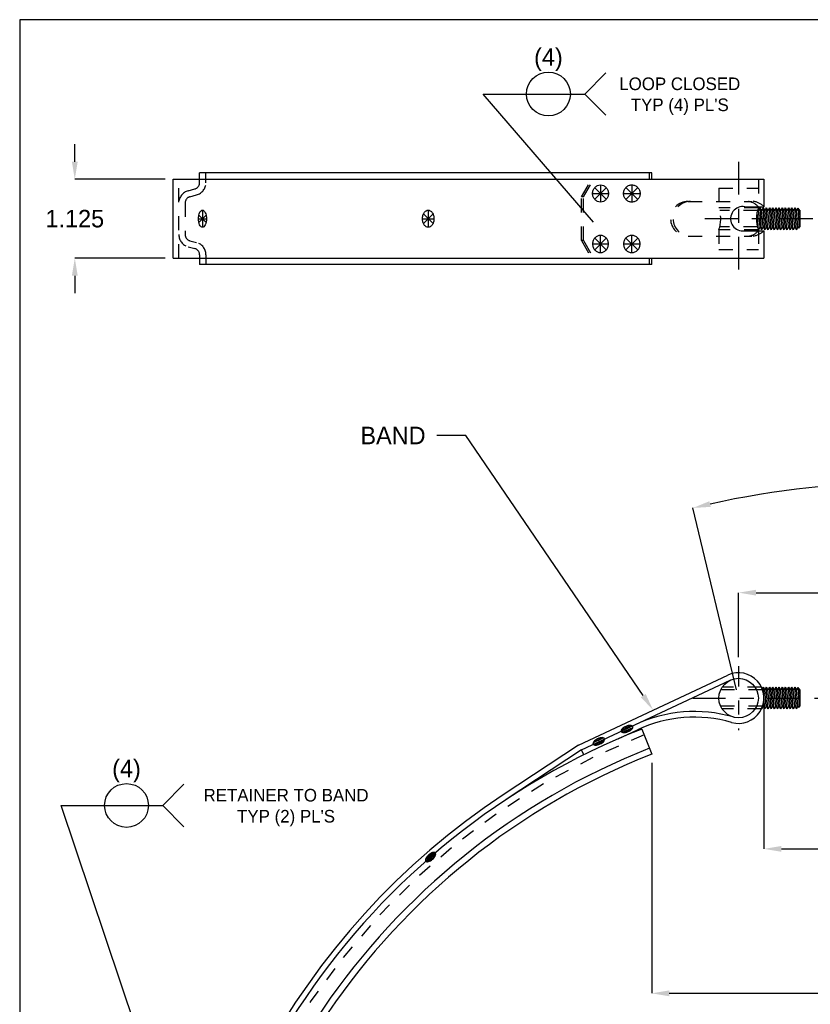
# Model space of a CAD drawing. Extents: x 0 to 21.2, y 0 to 16.2.
# Tile 2 of 6: x 0 to 5.6, y 9.2 to 16.2. Entities that reach past the tile are written whole.
import ezdxf
from ezdxf.enums import TextEntityAlignment as Align

# ---------------------------------------------------------------- set-up
doc = ezdxf.new("R2010")
doc.units = 0
doc.header["$LTSCALE"] = 0.1875
doc.header["$MEASUREMENT"] = 0
doc.linetypes.add('CENTER', pattern=[2, 1.25, -0.25, 0.25, -0.25])
doc.linetypes.add('HIDDEN', pattern=[0.375, 0.25, -0.125])
doc.layers.get('0').update_dxf_attribs({"linetype": 'CONTINUOUS'})
doc.layers.get('DEFPOINTS').update_dxf_attribs({"linetype": 'CONTINUOUS'})
for name, color, linetype in [('B', 5, 'CONTINUOUS'), ('C', 7, 'CENTER'), ('DIMENS', 2, 'CONTINUOUS'), ('H', 7, 'HIDDEN'), ('O', 4, 'CONTINUOUS')]:
    doc.layers.add(name, color=color, linetype=linetype)
doc.dimstyles.new('FRITZCLAMPCO$0', dxfattribs={"dimtxt": 0.125, "dimasz": 0.125, "dimexe": 0, "dimexo": 0.0625, "dimgap": 0.08, "dimtad": 1, "dimtih": 1, "dimtoh": 1, "dimdec": 4, "dimzin": 4, "dimtxsty": 'STANDARD', "dimcen": 0, "dimclrd": 2, "dimclre": 2, "dimclrt": 2, "dimazin": 3, "dimtfac": 1, "dimtdec": 4, "dimtix": 1, "dimtofl": 0, "dimtmove": 0, "dimatfit": 3, "dimtolj": 1, "dimtzin": 4})
doc.dimstyles.new('FRITZCLAMPCO$3', dxfattribs={"dimtxt": 0.125, "dimasz": 0.125, "dimexe": 0, "dimexo": 0.0625, "dimgap": 0.08, "dimtad": 0, "dimtih": 1, "dimtoh": 1, "dimdec": 4, "dimzin": 4, "dimtxsty": 'STANDARD', "dimcen": 0, "dimclrd": 2, "dimclre": 2, "dimclrt": 2, "dimazin": 3, "dimtfac": 1, "dimtdec": 4, "dimtofl": 0, "dimtmove": 0, "dimatfit": 3, "dimtolj": 1, "dimtzin": 4})

# ---------------------------------------------------------------- blocks, each defined once
blk = doc.blocks.new('*D17')
at = {"color": 2, "linetype": 'BYBLOCK'}
for p, q in [((0.393, 15.2364), (0.393, 15.3614)), ((1.0382, 15.1114), (0.393, 15.1114)), ((1.0382, 14.5489), (0.393, 14.5489)), ((0.393, 14.4239), (0.393, 14.2989))]:
    blk.add_line(p, q, dxfattribs=at)
for points in [[(0.3722, 15.2364), (0.4138, 15.2364), (0.393, 15.1114)], [(0.3722, 14.4239), (0.4138, 14.4239), (0.393, 14.5489)]]:
    blk.add_solid(points, dxfattribs=at)
at = {"layer": 'DEFPOINTS', "color": 0, "linetype": 'BYBLOCK'}
for p in [(1.1007, 15.1114), (0.393, 14.5489), (1.1007, 14.5489)]:
    blk.add_point(p, dxfattribs=at)
at = {"color": 2, "linetype": 'BYBLOCK', "insert": (0.393, 14.8302), "char_height": 0.125, "attachment_point": 5}
blk.add_mtext('\\A1;1.125', dxfattribs=at)
blk = doc.blocks.new('CL')
at = {"layer": 'C'}
blk.add_line((0, 0.368), (0, -0.368), dxfattribs=at)
blk = doc.blocks.new('*D19')
at = {"color": 2, "linetype": 'BYBLOCK'}
for p, q in [((5.3079, 11.3494), (5.3079, 10.3354)), ((7.3796, 11.3481), (7.3796, 10.3354)), ((5.4329, 10.3354), (7.2546, 10.3354))]:
    blk.add_line(p, q, dxfattribs=at)
for points in [[(5.4329, 10.3562), (5.4329, 10.3145), (5.3079, 10.3354)], [(7.2546, 10.3562), (7.2546, 10.3145), (7.3796, 10.3354)]]:
    blk.add_solid(points, dxfattribs=at)
at = {"layer": 'DEFPOINTS', "color": 0, "linetype": 'BYBLOCK'}
for p in [(5.3079, 11.4119), (7.3796, 11.4106), (7.3796, 10.3354)]:
    blk.add_point(p, dxfattribs=at)
at = {"color": 2, "linetype": 'BYBLOCK', "insert": (6.3669, 10.4779), "char_height": 0.125, "attachment_point": 5}
blk.add_mtext('\\A1;4.14', dxfattribs=at)
blk = doc.blocks.new('*D20')
at = {"color": 2, "linetype": 'BYBLOCK'}
for p, q in [((4.5076, 10.9483), (4.5076, 9.305)), ((8.1799, 10.9483), (8.1799, 9.305)), ((4.6326, 9.305), (8.0549, 9.305))]:
    blk.add_line(p, q, dxfattribs=at)
for points in [[(4.6326, 9.3259), (4.6326, 9.2842), (4.5076, 9.305)], [(8.0549, 9.3259), (8.0549, 9.2842), (8.1799, 9.305)]]:
    blk.add_solid(points, dxfattribs=at)
at = {"layer": 'DEFPOINTS', "color": 0, "linetype": 'BYBLOCK'}
for p in [(4.5076, 11.0108), (8.1799, 11.0108), (8.1799, 9.305)]:
    blk.add_point(p, dxfattribs=at)
at = {"color": 2, "linetype": 'BYBLOCK', "insert": (6.3744, 9.4475), "char_height": 0.125, "attachment_point": 5}
blk.add_mtext('\\A1;7.34', dxfattribs=at)
blk = doc.blocks.new('*D21')
at = {"color": 2, "linetype": 'BYBLOCK'}
for p, q in [((5.1273, 11.7018), (5.1273, 12.1628)), ((5.2523, 12.1628), (7.4352, 12.1628)), ((7.5602, 11.7018), (7.5602, 12.1628))]:
    blk.add_line(p, q, dxfattribs=at)
for points in [[(5.2523, 12.1837), (5.2523, 12.142), (5.1273, 12.1628)], [(7.4352, 12.1837), (7.4352, 12.142), (7.5602, 12.1628)]]:
    blk.add_solid(points, dxfattribs=at)
at = {"layer": 'DEFPOINTS', "color": 0, "linetype": 'BYBLOCK'}
for p in [(7.5602, 12.1628), (5.1273, 11.6393), (7.5602, 11.6393)]:
    blk.add_point(p, dxfattribs=at)
at = {"color": 2, "linetype": 'BYBLOCK', "insert": (6.3217, 12.3053), "char_height": 0.125, "attachment_point": 5}
blk.add_mtext('\\A1;4.86', dxfattribs=at)
blk = doc.blocks.new('SW')
at = {"layer": 'O', "color": 2}
blk.add_lwpolyline([(5.2073, 0.045, 0.186753), (5.2005, 0.0424, 0.101669), (5.1928, 0.0318, 0.060254), (5.1885, 0.0183, 0.046605), (5.1868, 0, 0.046605), (5.1885, -0.0183, 0.060254), (5.1928, -0.0318, 0.101669), (5.2005, -0.0424, 0.186753), (5.2073, -0.045, 0.186753), (5.2141, -0.0424, 0.101669), (5.2218, -0.0318, 0.060254), (5.2261, -0.0183, 0.046605), (5.2278, 0, 0.046605), (5.2261, 0.0183, 0.060254), (5.2218, 0.0318, 0.101669), (5.2141, 0.0424, 0.186753)], format="xyb", close=True, dxfattribs=at)
for radius, start, end in [(5.1915, 359.6859, 0.3141), (5.1995, 359.54552, 0.45448), (5.2155, 359.54761, 0.45239), (5.2235, 359.69472, 0.30528)]:
    blk.add_arc((0, 0), radius, start, end, dxfattribs=at)
blk = doc.blocks.new('SW1')
at = {"layer": 'O', "color": 2}
blk.add_lwpolyline([(5.2473, 0.045, 0.186753), (5.2405, 0.0424, 0.101669), (5.2328, 0.0318, 0.060254), (5.2285, 0.0183, 0.046605), (5.2268, 0, 0.046605), (5.2285, -0.0183, 0.060254), (5.2328, -0.0318, 0.101669), (5.2405, -0.0424, 0.186753), (5.2473, -0.045, 0.186753), (5.2541, -0.0424, 0.101669), (5.2618, -0.0318, 0.060254), (5.2661, -0.0183, 0.046605), (5.2678, 0, 0.046605), (5.2661, 0.0183, 0.060254), (5.2618, 0.0318, 0.101669), (5.2541, 0.0424, 0.186753)], format="xyb", close=True, dxfattribs=at)
for radius, start, end in [(5.1915, 359.6859, 0.3141), (5.1995, 359.54552, 0.45448), (5.2155, 359.54761, 0.45239), (5.2235, 359.69472, 0.30528)]:
    blk.add_arc((0.04, 0), radius, start, end, dxfattribs=at)
blk = doc.blocks.new('*D22')
at = {"color": 2, "linetype": 'BYBLOCK'}
for p, q in [((10.202, 9.5834), (8.6477, 8.2787)), ((2.4855, 3.1056), (8.3082, 7.9937))]:
    blk.add_line(p, q, dxfattribs=at)
for points in [[(10.1886, 9.5994), (10.2154, 9.5675), (10.2977, 9.6638)], [(2.4721, 3.1216), (2.4989, 3.0896), (2.3898, 3.0252)]]:
    blk.add_solid(points, dxfattribs=at)
at = {"layer": 'DEFPOINTS', "color": 0, "linetype": 'BYBLOCK'}
for p in [(10.2977, 9.6638), (2.3898, 3.0252)]:
    blk.add_point(p, dxfattribs=at)
at = {"color": 2, "linetype": 'BYBLOCK', "insert": (8.478, 8.1362), "char_height": 0.125, "attachment_point": 5}
blk.add_mtext('\\A1;20.65', dxfattribs=at)
blk = doc.blocks.new('C')
at = {"layer": 'B'}
blk.add_lwpolyline([(0, 16.25), (0, 0), (21.1875, 0), (21.1875, 16.25)], close=True, dxfattribs=at)

msp = doc.modelspace()

# ---------------------------------------------------------------- linework, layer by layer
at = {"color": 2, "linetype": 'BYBLOCK'}
msp.add_line((5.11326, 11.46988), (4.80181, 12.76713), dxfattribs=at)
msp.add_arc((6.34034, 6.35873), 6.5905, 77.586728, 102.413272, dxfattribs=at)
msp.add_solid([(4.9283, 12.77486), (4.91896, 12.81546), (4.80181, 12.76713)], dxfattribs=at)
at = {"layer": 'C'}
for p, q in [((5.12732, 15.2364), (5.12732, 14.4239)), ((4.10064, 15.05157), (4.18357, 14.96864)), ((4.18357, 15.05157), (4.10064, 14.96864)), ((4.14211, 15.07127), (4.14211, 14.94894)), ((4.40784, 15.05258), (4.32288, 14.96762)), ((4.32288, 15.05258), (4.40784, 14.96762)), ((4.36536, 15.07127), (4.36536, 14.94894)), ((4.0857, 15.0101), (4.19851, 15.0101)), ((4.30632, 15.0101), (4.4244, 15.0101)), ((1.3036, 14.89132), (1.3036, 14.76899)), ((2.91345, 14.89132), (2.91345, 14.76899)), ((1.27518, 14.83015), (1.33202, 14.83015)), ((1.27775, 14.856), (1.32944, 14.80431)), ((1.32944, 14.856), (1.27775, 14.80431)), ((2.87217, 14.83015), (2.95473, 14.83015)), ((2.87918, 14.86442), (2.94772, 14.79589)), ((2.94772, 14.86442), (2.87918, 14.79589)), ((7.79373, 14.83015), (4.86564, 14.83015)), ((4.10064, 14.60874), (4.18357, 14.69167)), ((4.18357, 14.60874), (4.10064, 14.69167)), ((4.14211, 14.58904), (4.14211, 14.71137)), ((4.40784, 14.60773), (4.32288, 14.69269)), ((4.32288, 14.60773), (4.40784, 14.69269)), ((4.36536, 14.58904), (4.36536, 14.71137)), ((4.0857, 14.65021), (4.19851, 14.65021)), ((4.30632, 14.65021), (4.4244, 14.65021)), ((4.80051, 11.41129), (7.89382, 11.41129))]:
    msp.add_line(p, q, dxfattribs=at)
at = {"layer": 'DEFPOINTS', "color": 0, "linetype": 'BYBLOCK'}
for p in [(5.12732, 11.63933), (5.12732, 11.59519), (5.12732, 11.41129)]:
    msp.add_point(p, dxfattribs=at)
at = {"layer": 'DIMENS', "color": 2}
for p, q in [((4.02933, 15.71948), (4.18057, 15.87071)), ((3.30468, 15.71948), (4.02933, 15.71948)), ((4.02933, 15.71948), (4.18057, 15.56826)), ((1.02009, 10.645), (1.17133, 10.79623)), ((0.29544, 10.645), (1.02009, 10.645)), ((1.02009, 10.645), (1.17133, 10.49378))]:
    msp.add_line(p, q, dxfattribs=at)
for centre in [(3.77097, 15.71948), (0.76173, 10.645)]:
    msp.add_circle(centre, 0.15625, dxfattribs=at)
at = {"layer": 'H'}
for p, q in [((1.13525, 14.5489), (1.13525, 15.1114)), ((1.28325, 15.08662), (1.28325, 15.15765)), ((4.00651, 14.9864), (4.07868, 15.1114)), ((4.02021, 14.9864), (4.09238, 15.1114)), ((5.26795, 15.1114), (5.26795, 14.90828)), ((1.20196, 15.03031), (1.2499, 15.04315)), ((4.9867, 15.0489), (4.9867, 14.90828)), ((4.9867, 15.0489), (5.26795, 15.0489)), ((4.00651, 14.6739), (4.00651, 14.9864)), ((4.02021, 14.9864), (4.00651, 14.9864)), ((4.02021, 14.6739), (4.02021, 14.9864)), ((4.7664, 14.95365), (5.22143, 14.95365)), ((5.26795, 14.90828), (4.9867, 14.90828)), ((5.26227, 14.88875), (4.99238, 14.88875)), ((5.26795, 14.75203), (4.9867, 14.75203)), ((4.9867, 14.75203), (4.9867, 14.6114)), ((5.26227, 14.77156), (4.99238, 14.77156)), ((5.26795, 14.75203), (5.26795, 14.5489)), ((4.7664, 14.70543), (5.22143, 14.70543)), ((1.20196, 14.63), (1.2499, 14.61715)), ((4.00651, 14.6739), (4.07868, 14.5489)), ((4.02021, 14.6739), (4.00651, 14.6739)), ((4.02021, 14.6739), (4.09238, 14.5489)), ((4.9867, 14.6114), (5.26795, 14.6114)), ((1.28325, 14.57369), (1.28325, 14.50265)), ((5.29818, 11.46988), (4.99949, 11.46988)), ((5.29018, 11.48941), (5.0104, 11.48941)), ((5.29818, 11.35269), (4.99949, 11.35269)), ((5.29018, 11.33316), (5.0104, 11.33316))]:
    msp.add_line(p, q, dxfattribs=at)
at = {"layer": 'H', "color": 7, "linetype": 'HIDDEN'}
for p, q in [((1.32825, 15.08662), (1.32825, 15.15765)), ((1.2136, 14.98684), (1.26154, 14.99969)), ((1.18025, 14.94337), (1.18025, 14.71693)), ((1.2136, 14.67347), (1.26154, 14.66062)), ((1.32825, 14.57369), (1.32825, 14.50265))]:
    msp.add_line(p, q, dxfattribs=at)
at = {"layer": 'H'}
for centre, radius, start, end in [((1.22525, 14.94337), 0.09, 105, 180), ((1.23825, 15.08662), 0.045, 285, 0), ((4.7664, 14.82954), 0.12411, 90, 270), ((4.78442, 14.82954), 0.12411, 90, 270), ((4.75446, 14.83015), 0.24503, 341.407042, 18.592958), ((5.1772, 14.83015), 0.12502, 43.461932, 81.047195), ((5.21243, 14.81879), 0.13727, 45.904791, 82.463251), ((1.22525, 14.71693), 0.09, 180, 255), ((5.1772, 14.82893), 0.12502, 278.952805, 316.538068), ((5.21243, 14.84274), 0.13727, 277.536749, 314.095209), ((1.23825, 14.57369), 0.045, 0, 75)]:
    msp.add_arc(centre, radius, start, end, dxfattribs=at)
at = {"layer": 'H', "color": 7, "linetype": 'HIDDEN'}
for centre, radius, start, end in [((1.23825, 15.08662), 0.09, 285, 0), ((1.22525, 14.94337), 0.045, 105, 180), ((1.22525, 14.71693), 0.045, 180, 255), ((1.23825, 14.57369), 0.09, 0, 75)]:
    msp.add_arc(centre, radius, start, end, dxfattribs=at)
at = {"layer": 'H', "color": 7}
msp.add_arc((6.34375, 6.34451), 5.1625, 111.479067, 248.520933, dxfattribs=at)
at = {"layer": 'O', "color": 2, "linetype": 'CONTINUOUS'}
for p, q in [((4.09268, 14.80602), (3.30468, 15.71948)), ((3.18219, 13.28423), (2.97465, 13.28423)), ((4.4471, 11.42874), (3.18219, 13.28423)), ((1.24663, 7.81147), (0.29544, 10.645))]:
    msp.add_line(p, q, dxfattribs=at)
at = {"layer": 'O'}
for p, q in [((1.09525, 15.1114), (5.30795, 15.1114)), ((1.09525, 14.5489), (1.09525, 15.1114)), ((4.50763, 15.15765), (1.28325, 15.15765)), ((4.49116, 15.1114), (4.49116, 15.15765)), ((4.50763, 15.1114), (4.50763, 15.15765)), ((5.30795, 15.1114), (5.30795, 14.91615)), ((5.17179, 14.91615), (5.30795, 14.91615)), ((5.26423, 14.89619), (5.26853, 14.88875)), ((5.2798, 14.90828), (5.26853, 14.88875)), ((5.29108, 14.75203), (5.2798, 14.90828)), ((5.2798, 14.90828), (5.29108, 14.88875)), ((5.30236, 14.90828), (5.29108, 14.88875)), ((5.31363, 14.75203), (5.30236, 14.90828)), ((5.30236, 14.90828), (5.31363, 14.88875)), ((5.32491, 14.90828), (5.31363, 14.88875)), ((5.33619, 14.75203), (5.32491, 14.90828)), ((5.32491, 14.90828), (5.33619, 14.88875)), ((5.34746, 14.90828), (5.33619, 14.88875)), ((5.35874, 14.75203), (5.34746, 14.90828)), ((5.34746, 14.90828), (5.35874, 14.88875)), ((5.37001, 14.90828), (5.35874, 14.88875)), ((5.38129, 14.75203), (5.37001, 14.90828)), ((5.37001, 14.90828), (5.38129, 14.88875)), ((5.39257, 14.90828), (5.38129, 14.88875)), ((5.40384, 14.75203), (5.39257, 14.90828)), ((5.39257, 14.90828), (5.40384, 14.88875)), ((5.41512, 14.90828), (5.40384, 14.88875)), ((5.4264, 14.75203), (5.41512, 14.90828)), ((5.41512, 14.90828), (5.4264, 14.88875)), ((5.43767, 14.90828), (5.4264, 14.88875)), ((5.44895, 14.75203), (5.43767, 14.90828)), ((5.43767, 14.90828), (5.44895, 14.88875)), ((5.46023, 14.90828), (5.44895, 14.88875)), ((5.4715, 14.75203), (5.46023, 14.90828)), ((5.46023, 14.90828), (5.4715, 14.88875)), ((5.48278, 14.90828), (5.4715, 14.88875)), ((5.49405, 14.75203), (5.48278, 14.90828)), ((5.48278, 14.90828), (5.49405, 14.88875)), ((5.50533, 14.90828), (5.49405, 14.88875)), ((5.51661, 14.75203), (5.50533, 14.90828)), ((5.50533, 14.90828), (5.51661, 14.88875)), ((5.52788, 14.90828), (5.51661, 14.88875)), ((5.53916, 14.75203), (5.52788, 14.90828)), ((5.52788, 14.90828), (5.53916, 14.88875)), ((5.54855, 14.90502), (5.53916, 14.88875)), ((5.54855, 14.90502), (5.55746, 14.89611)), ((5.56061, 14.76734), (5.55084, 14.90274)), ((5.55746, 14.89611), (5.56171, 14.88875)), ((5.56285, 14.89072), (5.56171, 14.88875)), ((5.56285, 14.89072), (5.56482, 14.88875)), ((5.26853, 14.75203), (5.25956, 14.87635)), ((5.2798, 14.77156), (5.26853, 14.88875)), ((5.30236, 14.77156), (5.29108, 14.88875)), ((5.32491, 14.77156), (5.31363, 14.88875)), ((5.34746, 14.77156), (5.33619, 14.88875)), ((5.37001, 14.77156), (5.35874, 14.88875)), ((5.39257, 14.77156), (5.38129, 14.88875)), ((5.41512, 14.77156), (5.40384, 14.88875)), ((5.43767, 14.77156), (5.4264, 14.88875)), ((5.46023, 14.77156), (5.44895, 14.88875)), ((5.48278, 14.77156), (5.4715, 14.88875)), ((5.50533, 14.77156), (5.49405, 14.88875)), ((5.52788, 14.77156), (5.51661, 14.88875)), ((5.55044, 14.77156), (5.53916, 14.88875)), ((5.56482, 14.85641), (5.56171, 14.88875)), ((5.56482, 14.88875), (5.56482, 14.77156)), ((5.26717, 14.75437), (5.26853, 14.75203)), ((5.2798, 14.77156), (5.26853, 14.75203)), ((5.2798, 14.77156), (5.29108, 14.75203)), ((5.30236, 14.77156), (5.29108, 14.75203)), ((5.30236, 14.77156), (5.31363, 14.75203)), ((5.32491, 14.77156), (5.31363, 14.75203)), ((5.32491, 14.77156), (5.33619, 14.75203)), ((5.34746, 14.77156), (5.33619, 14.75203)), ((5.34746, 14.77156), (5.35874, 14.75203)), ((5.37001, 14.77156), (5.35874, 14.75203)), ((5.37001, 14.77156), (5.38129, 14.75203)), ((5.39257, 14.77156), (5.38129, 14.75203)), ((5.39257, 14.77156), (5.40384, 14.75203)), ((5.41512, 14.77156), (5.40384, 14.75203)), ((5.41512, 14.77156), (5.4264, 14.75203)), ((5.43767, 14.77156), (5.4264, 14.75203)), ((5.43767, 14.77156), (5.44895, 14.75203)), ((5.46023, 14.77156), (5.44895, 14.75203)), ((5.46023, 14.77156), (5.4715, 14.75203)), ((5.48278, 14.77156), (5.4715, 14.75203)), ((5.48278, 14.77156), (5.49405, 14.75203)), ((5.50533, 14.77156), (5.49405, 14.75203)), ((5.50533, 14.77156), (5.51661, 14.75203)), ((5.52788, 14.77156), (5.51661, 14.75203)), ((5.52788, 14.77156), (5.53916, 14.75203)), ((5.55044, 14.77156), (5.53916, 14.75203)), ((5.55044, 14.77156), (5.5557, 14.76244)), ((5.5557, 14.76244), (5.56482, 14.77156)), ((5.1572, 14.74293), (5.30795, 14.74293)), ((5.30795, 14.74293), (5.30795, 14.5489)), ((1.09525, 14.5489), (5.30795, 14.5489)), ((4.49116, 14.50265), (4.49116, 14.5489)), ((4.50763, 14.50265), (4.50763, 14.5489)), ((4.50763, 14.50265), (1.28325, 14.50265)), ((3.98423, 11.07601), (5.0508, 11.5749)), ((4.00651, 11.04228), (5.06774, 11.53867)), ((5.30236, 11.48941), (5.29542, 11.47739)), ((5.30617, 11.43659), (5.30236, 11.48941)), ((5.30236, 11.48941), (5.31363, 11.46988)), ((5.32491, 11.48941), (5.31363, 11.46988)), ((5.32491, 11.35269), (5.31363, 11.46988)), ((5.33619, 11.33316), (5.32491, 11.48941)), ((5.32491, 11.48941), (5.33619, 11.46988)), ((5.34746, 11.48941), (5.33619, 11.46988)), ((5.34746, 11.35269), (5.33619, 11.46988)), ((5.35874, 11.33316), (5.34746, 11.48941)), ((5.34746, 11.48941), (5.35874, 11.46988)), ((5.37001, 11.48941), (5.35874, 11.46988)), ((5.37001, 11.35269), (5.35874, 11.46988)), ((5.38129, 11.33316), (5.37001, 11.48941)), ((5.37001, 11.48941), (5.38129, 11.46988)), ((5.39257, 11.48941), (5.38129, 11.46988)), ((5.39257, 11.35269), (5.38129, 11.46988)), ((5.40384, 11.33316), (5.39257, 11.48941)), ((5.39257, 11.48941), (5.40384, 11.46988)), ((5.41512, 11.48941), (5.40384, 11.46988)), ((5.41512, 11.35269), (5.40384, 11.46988)), ((5.4264, 11.33316), (5.41512, 11.48941)), ((5.41512, 11.48941), (5.4264, 11.46988)), ((5.43767, 11.48941), (5.4264, 11.46988)), ((5.43767, 11.35269), (5.4264, 11.46988)), ((5.44895, 11.33316), (5.43767, 11.48941)), ((5.43767, 11.48941), (5.44895, 11.46988)), ((5.46023, 11.48941), (5.44895, 11.46988)), ((5.46023, 11.35269), (5.44895, 11.46988)), ((5.4715, 11.33316), (5.46023, 11.48941)), ((5.46023, 11.48941), (5.4715, 11.46988)), ((5.48278, 11.48941), (5.4715, 11.46988)), ((5.48278, 11.35269), (5.4715, 11.46988)), ((5.49405, 11.33316), (5.48278, 11.48941)), ((5.48278, 11.48941), (5.49405, 11.46988)), ((5.50533, 11.48941), (5.49405, 11.46988)), ((5.50533, 11.35269), (5.49405, 11.46988)), ((5.51661, 11.33316), (5.50533, 11.48941)), ((5.50533, 11.48941), (5.51661, 11.46988)), ((5.52788, 11.48941), (5.51661, 11.46988)), ((5.52788, 11.35269), (5.51661, 11.46988)), ((5.53916, 11.33316), (5.52788, 11.48941)), ((5.52788, 11.48941), (5.53916, 11.46988)), ((5.54855, 11.48615), (5.53916, 11.46988)), ((5.55044, 11.35269), (5.53916, 11.46988)), ((5.54855, 11.48615), (5.55746, 11.47724)), ((5.56061, 11.34848), (5.55084, 11.48387)), ((5.55746, 11.47724), (5.56171, 11.46988)), ((5.56285, 11.47185), (5.56171, 11.46988)), ((5.56482, 11.43754), (5.56171, 11.46988)), ((5.56285, 11.47185), (5.56482, 11.46988)), ((5.56482, 11.46988), (5.56482, 11.35269)), ((5.12732, 11.41129), (5.12732, 11.41129)), ((5.31363, 11.33316), (5.30795, 11.41193)), ((5.29059, 11.33402), (5.29108, 11.33316)), ((5.29108, 11.33316), (5.29096, 11.33481)), ((5.30236, 11.35269), (5.29108, 11.33316)), ((5.30236, 11.35269), (5.30137, 11.36297)), ((5.30236, 11.35269), (5.31363, 11.33316)), ((5.32491, 11.35269), (5.31363, 11.33316)), ((5.32491, 11.35269), (5.33619, 11.33316)), ((5.34746, 11.35269), (5.33619, 11.33316)), ((5.34746, 11.35269), (5.35874, 11.33316)), ((5.37001, 11.35269), (5.35874, 11.33316)), ((5.37001, 11.35269), (5.38129, 11.33316)), ((5.39257, 11.35269), (5.38129, 11.33316)), ((5.39257, 11.35269), (5.40384, 11.33316)), ((5.41512, 11.35269), (5.40384, 11.33316)), ((5.41512, 11.35269), (5.4264, 11.33316)), ((5.43767, 11.35269), (5.4264, 11.33316)), ((5.43767, 11.35269), (5.44895, 11.33316)), ((5.46023, 11.35269), (5.44895, 11.33316)), ((5.46023, 11.35269), (5.4715, 11.33316)), ((5.48278, 11.35269), (5.4715, 11.33316)), ((5.48278, 11.35269), (5.49405, 11.33316)), ((5.50533, 11.35269), (5.49405, 11.33316)), ((5.50533, 11.35269), (5.51661, 11.33316)), ((5.52788, 11.35269), (5.51661, 11.33316)), ((5.52788, 11.35269), (5.53916, 11.33316)), ((5.55044, 11.35269), (5.53916, 11.33316)), ((5.55044, 11.35269), (5.5557, 11.34357)), ((5.5557, 11.34357), (5.56482, 11.35269)), ((4.26779, 11.12033), (4.40534, 11.18467)), ((4.43697, 11.19036), (4.50763, 11.01076)), ((3.98444, 11.07564), (3.44809, 10.72074)), ((4.00651, 11.04228), (3.47016, 10.68738)), ((4.02414, 11.00686), (4.00632, 11.04267))]:
    msp.add_line(p, q, dxfattribs=at)
for points in [[(4.14211, 15.07127, -0.1059312), (4.16347, 15.06669, -0.101268), (4.18199, 15.05335, -0.0953031), (4.19415, 15.03373, -0.0914753), (4.19851, 15.0101, -0.0914753), (4.19415, 14.98647, -0.0953031), (4.18199, 14.96685, -0.101268), (4.16347, 14.95351, -0.1059312), (4.14211, 14.94894, -0.1059312), (4.12075, 14.95351, -0.101268), (4.10222, 14.96685, -0.0953031), (4.09006, 14.98647, -0.0914753), (4.0857, 15.0101, -0.0914753), (4.09006, 15.03373, -0.0953031), (4.10222, 15.05335, -0.101268), (4.12075, 15.06669, -0.1059312)], [(4.36536, 15.07127, -0.1016811), (4.38785, 15.06664, -0.0997559), (4.40711, 15.05335, -0.0971487), (4.41988, 15.03361, -0.0953822), (4.4244, 15.0101, -0.0953822), (4.41988, 14.98659, -0.0971487), (4.40711, 14.96685, -0.0997559), (4.38785, 14.95356, -0.1016811), (4.36536, 14.94894, -0.1016811), (4.34287, 14.95356, -0.0997559), (4.32361, 14.96685, -0.0971487), (4.31084, 14.98659, -0.0953822), (4.30632, 15.0101, -0.0953822), (4.31084, 15.03361, -0.0971487), (4.32361, 15.05335, -0.0997559), (4.34287, 15.06664, -0.1016811)], [(1.3036, 14.89132, -0.1840514), (1.31307, 14.88771, -0.1022939), (1.32369, 14.8734, -0.0612857), (1.32965, 14.85497, -0.0475721), (1.33202, 14.83015, -0.0475721), (1.32965, 14.80534, -0.0612857), (1.32369, 14.7869, -0.1022939), (1.31307, 14.7726, -0.1840514), (1.3036, 14.76899, -0.1840514), (1.29413, 14.7726, -0.1022939), (1.2835, 14.7869, -0.0612857), (1.27754, 14.80534, -0.0475721), (1.27518, 14.83015, -0.0475721), (1.27754, 14.85497, -0.0612857), (1.2835, 14.8734, -0.1022939), (1.29413, 14.88771, -0.1840514)], [(2.91345, 14.89132, -0.1384849), (2.92832, 14.88712, -0.1070695), (2.94264, 14.8734, -0.0804473), (2.95139, 14.85447, -0.0682575), (2.95473, 14.83015, -0.0682575), (2.95139, 14.80584, -0.0804473), (2.94264, 14.7869, -0.1070695), (2.92832, 14.77319, -0.1384849), (2.91345, 14.76899, -0.1384849), (2.89858, 14.77319, -0.1070695), (2.88426, 14.7869, -0.0804473), (2.8755, 14.80584, -0.0682575), (2.87217, 14.83015, -0.0682575), (2.8755, 14.85447, -0.0804473), (2.88426, 14.8734, -0.1070695), (2.89858, 14.88712, -0.1384849)], [(4.14211, 14.58904, 0.1059312), (4.16347, 14.59362, 0.101268), (4.18199, 14.60696, 0.0953031), (4.19415, 14.62657, 0.0914753), (4.19851, 14.65021, 0.0914753), (4.19415, 14.67384, 0.0953031), (4.18199, 14.69345, 0.101268), (4.16347, 14.70679, 0.1059312), (4.14211, 14.71137, 0.1059312), (4.12075, 14.70679, 0.101268), (4.10222, 14.69345, 0.0953031), (4.09006, 14.67384, 0.0914753), (4.0857, 14.65021, 0.0914753), (4.09006, 14.62657, 0.0953031), (4.10222, 14.60696, 0.101268), (4.12075, 14.59362, 0.1059312)], [(4.36536, 14.58904, 0.1016811), (4.38785, 14.59366, 0.0997559), (4.40711, 14.60696, 0.0971487), (4.41988, 14.6267, 0.0953822), (4.4244, 14.65021, 0.0953822), (4.41988, 14.67371, 0.0971487), (4.40711, 14.69345, 0.0997559), (4.38785, 14.70675, 0.1016811), (4.36536, 14.71137, 0.1016811), (4.34287, 14.70675, 0.0997559), (4.32361, 14.69345, 0.0971487), (4.31084, 14.67371, 0.0953822), (4.30632, 14.65021, 0.0953822), (4.31084, 14.6267, 0.0971487), (4.32361, 14.60696, 0.0997559), (4.34287, 14.59366, 0.1016811)]]:
    msp.add_lwpolyline(points, format="xyb", close=True, dxfattribs=at)
at = {"layer": 'O', "color": 4}
msp.add_circle((5.12732, 11.41129), 0.14062, dxfattribs=at)
at = {"layer": 'O'}
for centre, radius, start, end in [((5.1572, 14.83015), 0.08723, 80.375195, 270), ((5.50019, 14.83015), 0.24503, 161.407042, 198.592958), ((4.81208, 10.31509), 1, 73.955707, 115.067798), ((4.81208, 10.31509), 0.96, 73.955707, 115.067798)]:
    msp.add_arc(centre, radius, start, end, dxfattribs=at)
at = {"layer": 'O', "color": 4}
for centre, radius, start, end in [((5.12732, 11.41129), 0.18063, 253.955707, 115.067798), ((6.34375, 6.34451), 5.2075, 111.479067, 248.520933), ((6.34375, 6.34451), 5.0595, 111.479067, 248.520933), ((6.34375, 6.34451), 5.0145, 111.479067, 248.520933), ((6.34375, 6.34451), 5.2475, 123.491806, 236.508194)]:
    msp.add_arc(centre, radius, start, end, dxfattribs=at)
at = {"layer": 'O', "color": 2, "linetype": 'CONTINUOUS'}
msp.add_solid([(4.46432, 11.44047), (4.42989, 11.417), (4.51751, 11.32546)], dxfattribs=at)

# ---------------------------------------------------------------- block references
at = {"layer": 'O'}
msp.add_blockref('C', (0, 0), dxfattribs=at)
at = {"layer": 'O', "xscale": -0.62, "yscale": 0.62, "zscale": 0.62}
msp.add_blockref('CL', (5.12732, 11.41129), dxfattribs=at)
at = {"layer": 'O'}
for name, rotation in [('SW1', 112.5550622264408), ('SW1', 114.9505888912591), ('SW', 130.9581786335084)]:
    msp.add_blockref(name, (6.34375, 6.34451), dxfattribs=dict(at, rotation=rotation))

# ---------------------------------------------------------------- texts
at = {"layer": 'DIMENS', "color": 2}
for p in [(3.77095, 15.92125), (0.76171, 10.84677)]:
    msp.add_text('(4)', height=0.125, dxfattribs=at).set_placement(p, align=Align.CENTER)
at = {"layer": 'O'}
for s, p in [('LOOP CLOSED', (4.70751, 15.74779)), ("TYP (4) PL'S", (4.70751, 15.59779)), ('RETAINER TO BAND', (1.89972, 10.6733)), ("TYP (2) PL'S", (1.89972, 10.5233))]:
    msp.add_text(s, height=0.09, dxfattribs=at).set_placement(p, align=Align.CENTER)
at = {"layer": 'O', "color": 2, "insert": (2.89465, 13.28423), "char_height": 0.125, "attachment_point": 6}
msp.add_mtext('\\A1;BAND', dxfattribs=at)

# ---------------------------------------------------------------- dimensions: what is measured, and where the dimension line sits
at = {"layer": 'O'}
dim = msp.add_linear_dim(base=(0.39302, 14.5489), p1=(1.1007, 15.1114), p2=(1.1007, 14.5489), angle=90, text='1.125', dimstyle='FRITZCLAMPCO$0', dxfattribs=at)
dim.commit()
dim.dimension.update_dxf_attribs({"geometry": '*D17', "text_midpoint": (0.39302, 14.83015), "dimtype": 160})
for base, p1, p2, text, picture, middle in [((7.56018, 12.16285), (5.12732, 11.63933), (7.56018, 11.63933), '4.86', '*D21', (6.3217, 12.16285)), ((7.37955, 10.33536), (5.30795, 11.41193), (7.37955, 11.41065), '4.14', '*D19', (6.36686, 10.33536)), ((8.17987, 9.30505), (4.50763, 11.01076), (8.17987, 11.01076), '7.34', '*D20', (6.37438, 9.30505))]:
    dim = msp.add_linear_dim(base=base, p1=p1, p2=p2, text=text, dimstyle='FRITZCLAMPCO$0', dxfattribs=at)
    dim.commit()
    dim.dimension.update_dxf_attribs({"geometry": picture, "text_midpoint": middle, "dimtype": 160})
dim = msp.add_diameter_dim_2p(p1=(2.38979, 3.02523), p2=(10.29771, 9.66379), text='20.65', dimstyle='FRITZCLAMPCO$3', dxfattribs=at)
dim.commit()
dim.dimension.update_dxf_attribs({"geometry": '*D22', "text_midpoint": (8.47797, 8.13615), "dimtype": 163})

doc.saveas('drawing.dxf')
